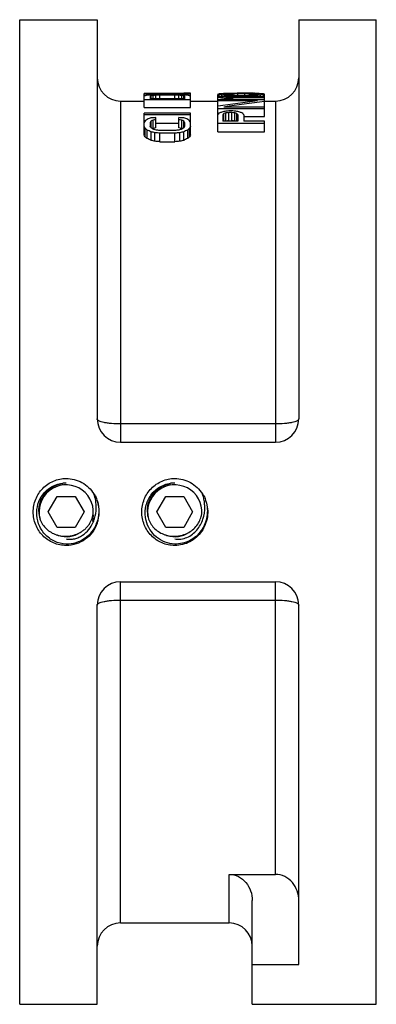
# Model space of a CAD drawing. Header units: millimetres. Extents: x -8 to 271, y 72 to 552.
# Tile 2 of 5: x -8 to 38, y 163 to 290. Entities that reach past the tile are written whole.
import ezdxf

# ---------------------------------------------------------------- set-up
doc = ezdxf.new("R2010")
doc.units = ezdxf.units.MM
doc.header["$LTSCALE"] = 30.734
doc.layers.get('0').update_dxf_attribs({"linetype": 'CONTINUOUS'})
doc.layers.add('02___PRT_ALL_AXES', color=7, linetype='CONTINUOUS')

msp = doc.modelspace()

# ---------------------------------------------------------------- linework, layer by layer
at = {"color": 7, "linetype": 'Continuous'}
for p, q in [((1.77, 289.73), (1.77, 238.23)), ((27.77, 289.73), (27.77, 238.23)), ((7.82, 278.39), (7.82, 280.22)), ((9.86, 280.22), (7.82, 280.22)), ((13.82, 280.12), (7.82, 280.12)), ((13.82, 279.41), (7.82, 279.41)), ((13.82, 280.16), (8.59, 280.16)), ((8.59, 279.85), (8.59, 279.54)), ((13.05, 279.54), (8.59, 279.54)), ((8.71, 279.54), (8.71, 279.91)), ((8.97, 279.54), (8.97, 279.95)), ((9.35, 279.54), (9.35, 279.97)), ((11.78, 280.05), (9.86, 280.05)), ((9.86, 279.54), (9.86, 279.99)), ((11.78, 279.99), (9.86, 279.99)), ((11.78, 279.54), (11.78, 279.99)), ((12.29, 279.54), (12.29, 279.97)), ((12.67, 279.54), (12.67, 279.95)), ((13.82, 280.23), (12.93, 280.23)), ((12.93, 279.54), (12.93, 279.91)), ((13.05, 279.85), (13.05, 279.54)), ((13.82, 280.16), (13.82, 280.23)), ((13.82, 278.39), (13.82, 280.12)), ((17.35, 275.27), (17.35, 280.1)), ((23.35, 279.78), (17.35, 279.78)), ((17.48, 279.78), (17.48, 280.04)), ((17.86, 279.78), (17.86, 279.99)), ((18.12, 280.05), (18.12, 280.14)), ((18.24, 279.78), (18.24, 279.95)), ((18.24, 279.39), (18.24, 279.56)), ((19.27, 279.56), (18.24, 279.56)), ((18.37, 280.02), (18.37, 280.16)), ((23.35, 279.67), (18.37, 279.67)), ((18.75, 279.78), (18.75, 279.92)), ((19.14, 279.98), (19.14, 280.18)), ((19.14, 279.78), (19.14, 279.91)), ((19.27, 279.39), (19.27, 279.56)), ((19.78, 279.78), (19.78, 279.9)), ((20.93, 279.9), (19.78, 279.9)), ((19.9, 279.96), (19.9, 280.19)), ((20.8, 280.19), (19.9, 280.19)), ((20.8, 279.96), (19.9, 279.96)), ((20.8, 279.96), (20.8, 280.19)), ((20.93, 279.78), (20.93, 279.9)), ((21.56, 279.98), (21.56, 280.18)), ((21.56, 279.78), (21.56, 279.91)), ((21.95, 279.78), (21.95, 279.92)), ((22.07, 280.2), (22.07, 280.23)), ((22.33, 280.02), (22.33, 280.16)), ((22.46, 279.78), (22.46, 279.95)), ((22.58, 280.05), (22.58, 280.14)), ((22.84, 279.78), (22.84, 279.99)), ((23.22, 279.78), (23.22, 280.04)), ((23.35, 280.13), (23.28, 280.13)), ((23.35, 277.22), (23.35, 280.1)), ((4.77, 279.23), (4.77, 235.23)), ((7.82, 278.39), (13.82, 278.39)), ((23.35, 279.39), (17.35, 279.39)), ((22.46, 279.25), (17.35, 279.25)), ((23.35, 278.25), (17.35, 278.25)), ((23.35, 278.46), (18.12, 278.46)), ((24.77, 279.23), (24.77, 235.23)), ((7.82, 274.89), (7.82, 277.69)), ((13.82, 277.69), (7.82, 277.69)), ((13.82, 277.44), (7.82, 277.44)), ((9.35, 275.76), (9.35, 277.1)), ((12.29, 275.76), (12.29, 277.1)), ((13.82, 274.89), (13.82, 277.69)), ((17.99, 277.49), (17.99, 276.65)), ((18.12, 276.65), (18.12, 277.62)), ((18.37, 276.65), (18.37, 277.7)), ((19.27, 277.97), (18.75, 277.97)), ((18.75, 276.69), (18.75, 277.74)), ((19.14, 277.74), (18.75, 277.74)), ((19.14, 276.69), (19.14, 277.74)), ((19.52, 276.65), (19.52, 277.7)), ((19.78, 276.65), (19.78, 277.62)), ((19.9, 277.49), (19.9, 276.65)), ((20.67, 277.45), (20.67, 276.65)), ((20.67, 277.22), (23.35, 277.22)), ((7.95, 274.62), (7.95, 275.71)), ((8.59, 276.44), (8.59, 275.98)), ((8.71, 275.77), (8.71, 276.64)), ((8.97, 275.71), (8.97, 276.78)), ((9.35, 276.39), (12.29, 276.39)), ((12.67, 275.71), (12.67, 276.78)), ((12.93, 275.77), (12.93, 276.64)), ((13.05, 276.44), (13.05, 275.98)), ((13.69, 274.62), (13.69, 275.71)), ((23.35, 276.35), (17.35, 276.35)), ((19.9, 276.65), (17.99, 276.65)), ((18.75, 276.69), (19.14, 276.69)), ((23.35, 276.65), (20.67, 276.65)), ((23.35, 275.27), (23.35, 276.65)), ((8.2, 274.39), (8.2, 275.49)), ((8.71, 274.16), (8.71, 275.26)), ((9.22, 274.04), (9.22, 275.15)), ((11.78, 275.44), (9.86, 275.44)), ((9.86, 273.98), (9.86, 275.09)), ((11.78, 275.09), (9.86, 275.09)), ((11.78, 273.98), (11.78, 275.09)), ((12.42, 274.04), (12.42, 275.15)), ((12.93, 274.16), (12.93, 275.26)), ((13.44, 274.39), (13.44, 275.49)), ((17.35, 275.27), (23.35, 275.27)), ((9.86, 273.98), (11.78, 273.98)), ((24.77, 237.58), (4.77, 237.58)), ((4.77, 235.23), (24.77, 235.23)), ((-4.54, 226.23), (-3.38, 228.23)), ((-3.38, 228.23), (-1.07, 228.23)), ((-1.07, 228.23), (0.08, 226.23)), ((9.46, 226.23), (10.62, 228.23)), ((10.62, 228.23), (12.93, 228.23)), ((12.93, 228.23), (14.08, 226.23)), ((-3.38, 224.23), (-4.54, 226.23)), ((0.08, 226.23), (-1.07, 224.23)), ((10.62, 224.23), (9.46, 226.23)), ((14.08, 226.23), (12.93, 224.23)), ((-1.07, 224.23), (-3.38, 224.23)), ((12.93, 224.23), (10.62, 224.23)), ((4.77, 173.23), (4.77, 217.23)), ((4.77, 217.23), (24.77, 217.23)), ((24.77, 179.49), (24.77, 217.23)), ((4.77, 214.87), (24.77, 214.87)), ((1.77, 162.73), (1.77, 214.23)), ((27.77, 167.86), (27.77, 214.23)), ((18.77, 179.49), (24.77, 179.49)), ((18.77, 173.23), (18.77, 179.49)), ((21.77, 162.73), (21.77, 176.12)), ((21.77, 167.86), (27.77, 167.86))]:
    msp.add_line(p, q, dxfattribs=at)
for centre, radius, start, end in [((4.77, 282.23), 3, 180, 270), ((24.77, 282.23), 3, 270, 360), ((4.77, 238.23), 3, 180, 270), ((24.77, 238.23), 3, 270, 360), ((-2.36, 226.49), 3.46, 87.8451, 94.7873), ((11.64, 226.48), 3.47, 87.8595, 96.803), ((-2.23, 226.23), 3.5, 355.771, 195.3033), ((11.77, 226.23), 3.5, 355.771, 195.3033), ((-1.8, 225.87), 4.15, 34.2441, 41.0213), ((-3.33, 226.83), 4.98, 9.7982, 20.7002), ((-3.36, 226.83), 5.01, 8.9177, 9.8086), ((-3.37, 226.83), 5.01, 0.6769, 8.9141), ((-2.84, 226.61), 4.75, 12.3287, 19.6884), ((-2.36, 226.23), 4.38, 340.5573, 18.4983), ((12.2, 225.87), 4.15, 34.2441, 41.0213), ((10.72, 226.85), 4.93, 15.5048, 20.7249), ((10.64, 226.83), 5.01, 8.5087, 15.5045), ((10.63, 226.83), 5.01, 7.2719, 8.5104), ((10.64, 226.83), 5, 1.0636, 7.2724), ((11.16, 226.61), 4.75, 12.3287, 19.6884), ((-2.25, 226.35), 3.52, 180.7632, 197.3525), ((-3.34, 226.83), 4.99, 358.9609, 0.6701), ((11.75, 226.35), 3.52, 180.7632, 197.3525), ((10.67, 226.83), 4.98, 0.6616, 1.0584), ((-2.08, 226.54), 3.39, 330.6898, 337.0333), ((-2.13, 226.56), 3.44, 337.0427, 350.1856), ((-2.26, 225.76), 3.53, 348.3523, 3.3865), ((-2.32, 225.77), 3.59, 347.7913, 348.3947), ((-2.62, 226.61), 4.23, 336.3061, 337.0355), ((-2.39, 226.34), 4.36, 338.702, 339.3654), ((-2.23, 226.23), 3.19, 252.3184, 304.6152), ((11.77, 226.23), 3.19, 252.3184, 304.6152), ((-2.23, 226.23), 3.2, 246.4567, 248.0299), ((-2.23, 226.23), 3.19, 248.0298, 250.9003), ((-2.23, 226.22), 3.19, 250.9007, 252.3181), ((11.77, 226.23), 3.2, 246.4567, 248.0299), ((11.77, 226.23), 3.19, 248.0298, 250.9096), ((11.77, 226.22), 3.19, 250.91, 252.3181), ((4.77, 214.23), 3, 90, 180), ((24.77, 214.23), 3, 0, 90), ((4.77, 170.23), 3, 90, 180), ((18.77, 170.23), 3, 0, 90)]:
    msp.add_arc(centre, radius, start, end, dxfattribs=at)
for centre, major_axis, ratio, start_param, end_param in [((11.48, 226.23), (88.24, 0), 0.611979, 7.872347, 7.895475), ((9.12, 226.23), (0, 54), 0.204255, 0.106497, 0.118145), ((10.88, 226.23), (0, 54), 0.510639, 0.09719, 0.106497), ((13.56, 226.23), (55.15, 0), 0.979169, 7.941873, 7.951172), ((12.97, 226.23), (90.44, 0), 0.597053, 7.853984, 7.902427), ((10.21, 226.23), (0, 54), 0.255319, 0.108826, 0.118145), ((18.4, 226.23), (110.3, 0), 0.489582, 1.654041, 1.658687), ((12.71, 226.23), (0, 54), 0.680851, 6.385028, 6.392011), ((17.38, 226.23), (82.72, 0), 0.652775, 1.667986, 1.672639), ((32.15, 226.23), (275.74, 0), 0.195835, 1.651718, 1.654041), ((30.76, 226.23), (220.59, 0), 0.244794, 1.665661, 1.667986), ((-10.51, 226.23), (275.74, 0), 0.195835, 1.487552, 1.489875), ((-9.12, 226.23), (220.59, 0), 0.244794, 1.473606, 1.475932), ((4.26, 226.23), (82.72, 0), 0.652775, 1.468954, 1.473606), ((3.25, 226.23), (110.3, 0), 0.489581, 1.482905, 1.487552), ((8.93, 226.23), (0, 54), 0.680851, -0.108826, -0.101843), ((8.09, 226.23), (55.15, 0), 0.979169, 1.473606, 1.482905), ((11.43, 226.23), (0, 54), 0.255319, -0.118145, -0.108826), ((10.76, 226.23), (0, 54), 0.510639, -0.106497, -0.09719), ((12.52, 226.23), (0, 54), 0.204255, -0.118145, -0.106497), ((17.98, 226.23), (0, 54), 0.170213, 0.054935, 0.068851), ((21.26, 226.23), (64.34, 0), 0.839286, 1.630333, 1.631667), ((16.72, 226.23), (0, 54), 0.170213, -0.08278, -0.068851), ((8.16, 226.23), (64.34, 0), 0.839286, 1.413388, 1.427435), ((19.3, 226.23), (0, 54), 0.612767, 0.043347, 0.054935), ((14.74, 226.23), (0, 54), 0.612765, -0.094399, -0.08278), ((20.25, 226.23), (55.15, 0), 0.979167, 7.890379, 7.897329), ((12.66, 226.23), (55.15, 0), 0.979167, 1.469419, 1.476397), ((18.75, 226.23), (0, 54), 0.204256, 6.340439, 6.352036), ((17.23, 226.23), (0, 54), 0.204255, -0.080457, -0.068851), ((20.22, 226.23), (0, 54), 0.680851, 6.333484, 6.340439), ((15.16, 226.23), (0, 54), 0.680851, -0.087426, -0.080457), ((22.26, 226.23), (110.3, 0), 0.489584, 7.885746, 7.890379), ((7.08, 226.23), (110.3, 0), 0.489584, 1.464764, 1.469419), ((22.53, 226.23), (82.72, 0), 0.652779, 7.895012, 7.904281), ((11.15, 226.23), (82.72, 0), 0.652777, 1.474072, 1.48337), ((9.18, 226.23), (64.34, 0), 0.839285, 1.413388, 1.427435), ((20.91, 226.23), (106.06, 0), 0.509167, 1.562185, 1.592279), ((24.01, 226.23), (165.45, 0), 0.326387, 7.88343, 7.885746), ((1.25, 226.23), (165.45, 0), 0.326387, 1.462436, 1.464764), ((32.71, 226.23), (330.89, 0), 0.163194, 7.892695, 7.895012), ((-12.82, 226.23), (330.89, 0), 0.163196, 1.471746, 1.474072), ((-10.68, 226.23), (275.75, 0), 0.195833, 1.460107, 1.462436), ((7.99, 226.23), (330.89, 0), 0.163194, 1.529766, 1.532083), ((53.52, 226.23), (330.89, 0), 0.163196, 1.667521, 1.669847), ((51.38, 226.23), (275.75, 0), 0.195833, 1.679156, 1.681485), ((16.69, 226.23), (165.45, 0), 0.326388, 1.539032, 1.541348), ((18.17, 226.23), (82.72, 0), 0.652779, 1.520497, 1.529766), ((29.55, 226.23), (82.72, 0), 0.652777, 7.941408, 7.950706), ((39.46, 226.23), (165.45, 0), 0.326388, 1.676828, 1.679156), ((22.14, 226.23), (0, 54), 0.680851, 6.284852, 6.291797), ((18.44, 226.23), (110.3, 0), 0.489584, 1.534399, 1.539032), ((33.62, 226.23), (110.3, 0), 0.489584, 7.955359, 7.960014), ((20.48, 226.23), (0, 54), 0.680851, -0.057254, -0.050299), ((25.54, 226.23), (0, 54), 0.680851, 6.363642, 6.370611), ((20.45, 226.23), (55.15, 0), 0.979167, 1.527449, 1.534399), ((28.04, 226.23), (55.15, 0), 0.979167, 7.948381, 7.955359), ((21.95, 226.23), (0, 54), 0.204256, -0.068851, -0.057254), ((23.47, 226.23), (0, 54), 0.204255, 6.352036, 6.363642), ((21.41, 226.23), (0, 54), 0.612767, -0.054935, -0.043347), ((25.96, 226.23), (0, 54), 0.612765, 6.365965, 6.377585), ((22.72, 226.23), (0, 54), 0.170213, -0.068851, -0.054935), ((23.98, 226.23), (0, 54), 0.170213, 0.068851, 0.08278), ((39.15, 226.23), (88.24, 0), 0.611979, 8.044295, 8.103603), ((41.09, 226.23), (90.44, 0), 0.597053, 8.051372, 8.110776), ((17.77, 226.23), (0, 54), 0.510638, 0.35441, 0.364301), ((27.34, 226.23), (55.15, 0), 0.979167, 1.915351, 1.925206), ((101.85, 226.23), (275.75, 0), 0.195833, 1.912893, 1.915351), ((-80.21, 226.23), (275.74, 0), 0.195833, 1.226241, 1.2287), ((-5.7, 226.23), (55.15, 0), 0.979167, 1.216386, 1.226241), ((3.87, 226.23), (0, 54), 0.510638, -0.364301, -0.35441), ((20.84, 226.23), (0, 54), 0.204255, 0.309841, 0.322018), ((30.09, 226.23), (0, 54), 0.765958, 0.300134, 0.309841), ((39.6, 226.23), (73.53, 0), 0.734375, 8.146854, 8.154116), ((23.76, 226.23), (0, 54), 0.340425, 6.595458, 6.602764), ((35.06, 226.23), (55.15, 0), 0.979167, 8.161393, 8.166254), ((66.14, 226.23), (165.45, 0), 0.326389, 1.861252, 1.863669), ((68.44, 226.23), (165.45, 0), 0.326389, 1.87578, 1.878208), ((-30.54, 226.23), (165.45, 0), 0.326389, 1.263385, 1.265812), ((-28.12, 226.23), (165.45, 0), 0.326389, 1.277924, 1.280341), ((2.83, 226.23), (55.15, 0), 0.979167, 1.258524, 1.263385), ((-1.58, 226.23), (73.53, 0), 0.734375, 1.270662, 1.277924), ((14.13, 226.23), (0, 54), 0.340425, -0.319579, -0.312273), ((7.93, 226.23), (0, 54), 0.765958, -0.309841, -0.300134), ((17.18, 226.23), (0, 54), 0.204255, -0.322018, -0.309841), ((11.88, 226.23), (0, 54), 0.204255, 0.364301, 0.376718), ((3.53, 226.23), (0, 54), 0.204255, -0.41182, -0.399224), ((-3.09, 226.23), (0, 54), 0.510638, -0.421947, -0.41182), ((13.66, 226.23), (0, 54), 0.255319, 0.36678, 0.376718), ((3.23, 226.23), (0, 54), 0.255319, -0.409295, -0.399224), ((21.9, 226.23), (0, 54), 0.680851, 0.359351, 0.36678), ((-5.92, 226.23), (0, 54), 0.680851, -0.416878, -0.409295), ((21.9, 226.23), (0, 53), 0.680851, 0.366448, 0.369037), ((67.15, 226.23), (165.45, 0), 0.326388, 1.927676, 1.930147), ((67.15, 226.23), (162.38, 0), 0.326388, 8.217905, 8.22043), ((-24.53, 226.23), (82.72, 0), 0.652777, 1.14885, 1.153919), ((-45.51, 226.23), (165.45, 0), 0.326389, 1.211445, 1.213917), ((-45.51, 226.23), (162.38, 0), 0.326389, 1.204348, 1.206873), ((46.17, 226.23), (82.72, 0), 0.652778, 1.987674, 1.992743), ((-0.26, 226.23), (0, 54), 0.680851, -0.36678, -0.359351), ((27.56, 226.23), (0, 54), 0.680851, 0.409295, 0.416878), ((-0.26, 226.23), (0, 53), 0.680851, -0.369037, -0.366448), ((7.98, 226.23), (0, 54), 0.255319, -0.376718, -0.36678), ((18.41, 226.23), (0, 54), 0.255319, 0.399224, 0.409295), ((24.73, 226.23), (0, 54), 0.510638, 0.41182, 0.421947), ((9.76, 226.23), (0, 54), 0.204255, -0.376718, -0.364301), ((18.11, 226.23), (0, 54), 0.204255, 0.399224, 0.41182), ((68.44, 226.23), (162.38, 0), 0.326389, 1.881726, 1.884204), ((-30.54, 226.23), (162.38, 0), 0.326389, 1.257389, 1.259867), ((3.53, 226.23), (0, 53), 0.204255, -0.420076, -0.407198), ((-3.09, 226.23), (0, 53), 0.510638, -0.430433, -0.420076), ((-14.38, 226.23), (55.15, 0), 0.979167, 1.138677, 1.14885), ((-14.38, 226.23), (54.13, 0), 0.979167, 1.129958, 1.140364), ((-37.48, 226.23), (110.3, 0), 0.489583, 1.133573, 1.138677), ((-107.53, 226.23), (275.74, 0), 0.195833, 1.131016, 1.133573), ((-80.99, 226.23), (220.6, 0), 0.244792, 1.146311, 1.14885), ((102.63, 226.23), (220.6, 0), 0.244792, 1.992743, 1.995282), ((129.17, 226.23), (275.74, 0), 0.195833, 2.00802, 2.010577), ((59.12, 226.23), (110.3, 0), 0.489583, 2.002916, 2.00802), ((36.02, 226.23), (55.15, 0), 0.979167, 1.992743, 2.002916), ((36.02, 226.23), (54.13, 0), 0.979167, 2.001229, 2.011635), ((24.73, 226.23), (0, 53), 0.510638, 0.420076, 0.430433), ((18.11, 226.23), (0, 53), 0.204255, 0.407198, 0.420076), ((-37.48, 226.23), (108.26, 0), 0.489583, 1.124736, 1.129958), ((-107.53, 226.23), (270.64, 0), 0.195833, 1.12212, 1.124736), ((129.17, 226.23), (270.64, 0), 0.195833, 2.016857, 2.019473), ((59.12, 226.23), (108.26, 0), 0.489583, 2.011635, 2.016857)]:
    msp.add_ellipse(centre, major_axis=major_axis, ratio=ratio, start_param=start_param, end_param=end_param, dxfattribs=at)
for points, knots in [([(4.77, 237.58), (4.39, 237.58), (3.83, 237.61), (3.12, 237.69), (2.67, 237.76), (2.3, 237.86), (2.05, 237.95), (1.9, 238.04), (1.81, 238.11), (1.77, 238.18), (1.77, 238.23)], [0, 0, 0, 0, 0.363136, 0.528065, 0.673877, 0.795744, 0.890112, 0.926657, 0.956406, 1, 1, 1, 1]), ([(27.77, 238.23), (27.77, 238.18), (27.73, 238.11), (27.64, 238.04), (27.49, 237.95), (27.24, 237.86), (26.87, 237.76), (26.42, 237.69), (25.71, 237.61), (25.15, 237.58), (24.77, 237.58)], [0, 0, 0, 0, 0.043594, 0.073343, 0.109888, 0.204256, 0.326123, 0.471935, 0.636864, 1, 1, 1, 1]), ([(-6.48, 226.23), (-6.48, 226.79), (-6.26, 227.91), (-5.33, 229.35), (-3.91, 230.32), (-2.79, 230.55), (-2.23, 230.55)], [0, 0, 0, 0, 0.25012, 0.500119, 0.750065, 1, 1, 1, 1]), ([(-6.03, 226.23), (-6.02, 226.68), (-5.83, 227.6), (-5.1, 228.78), (-4, 229.64), (-3.1, 229.9), (-2.65, 229.94)], [0, 0, 0, 0, 0.250205, 0.500223, 0.750102, 1, 1, 1, 1]), ([(-5.76, 226.31), (-5.77, 226.52), (-5.73, 226.96), (-5.56, 227.59), (-5.28, 228.18), (-4.9, 228.71), (-4.43, 229.16), (-3.89, 229.53), (-3.29, 229.79), (-2.86, 229.89), (-2.65, 229.92)], [0, 0, 0, 0, 0.12499, 0.249983, 0.374979, 0.499978, 0.62498, 0.749984, 0.874991, 1, 1, 1, 1]), ([(-2.23, 230.55), (-1.53, 230.55), (-0.11, 230.18), (0.95, 229.18), (1.33, 228.59)], [0, 0, 0, 0, 0.499967, 1, 1, 1, 1]), ([(11.77, 221.91), (11.21, 221.91), (10.36, 222.08), (9.38, 222.62), (8.52, 223.35), (7.74, 224.55), (7.41, 226.23), (7.74, 227.91), (8.52, 229.11), (9.38, 229.83), (10.12, 230.24), (10.93, 230.49), (11.49, 230.55), (11.77, 230.55)], [0, 0, 0, 0, 0.12475, 0.187421, 0.250099, 0.374865, 0.499685, 0.624505, 0.749276, 0.811945, 0.874627, 0.937318, 1, 1, 1, 1]), ([(8.08, 225.14), (7.95, 225.66), (7.91, 226.76), (8.49, 228.3), (9.65, 229.48), (10.7, 229.86), (11.23, 229.92)], [0, 0, 0, 0, 0.250288, 0.50038, 0.75022, 1, 1, 1, 1]), ([(8.24, 226.31), (8.23, 226.52), (8.26, 226.94), (8.43, 227.56), (8.69, 228.14), (9.06, 228.66), (9.51, 229.12), (10.03, 229.48), (10.61, 229.75), (11.02, 229.86), (11.23, 229.9)], [0, 0, 0, 0, 0.124991, 0.249984, 0.374981, 0.49998, 0.624981, 0.749985, 0.874991, 1, 1, 1, 1]), ([(11.77, 230.55), (12.47, 230.55), (13.89, 230.18), (14.95, 229.18), (15.33, 228.59)], [0, 0, 0, 0, 0.499967, 1, 1, 1, 1]), ([(1.79, 227.62), (1.93, 227.16), (2.05, 226.2), (1.86, 225.25), (1.69, 224.8)], [0, 0, 0, 0, 0.500108, 1, 1, 1, 1]), ([(15.79, 227.62), (15.98, 226.99), (16.07, 225.63), (15.43, 224.05), (14.54, 223.06), (13.71, 222.49), (12.77, 222.15), (12.1, 222.09), (11.77, 222.1)], [0, 0, 0, 0, 0.249386, 0.498544, 0.623878, 0.749226, 0.874599, 1, 1, 1, 1]), ([(15.79, 227.62), (16.01, 226.98), (16.14, 225.58), (15.49, 223.96), (14.59, 222.94), (13.75, 222.36), (12.79, 221.99), (12.11, 221.91), (11.77, 221.91)], [0, 0, 0, 0, 0.249224, 0.498372, 0.623771, 0.749169, 0.874579, 1, 1, 1, 1]), ([(-2.23, 221.91), (-2.79, 221.91), (-3.91, 222.14), (-5.33, 223.11), (-6.26, 224.54), (-6.48, 225.67), (-6.48, 226.23)], [0, 0, 0, 0, 0.249968, 0.499903, 0.749888, 1, 1, 1, 1]), ([(-2.23, 222.1), (-2.75, 222.11), (-3.78, 222.36), (-5.06, 223.3), (-5.88, 224.66), (-6.05, 225.71), (-6.03, 226.23)], [0, 0, 0, 0, 0.249909, 0.499895, 0.749953, 1, 1, 1, 1]), ([(1.27, 224.96), (1.33, 225.1), (1.54, 225.67), (1.64, 226.28), (1.65, 226.74)], [0, 0, 0, 0, 0.250948, 1, 1, 1, 1]), ([(11.77, 222.75), (12.03, 222.71), (12.58, 222.69), (13.36, 222.92), (14.06, 223.33), (14.84, 224.07), (15.5, 225.28), (15.65, 226.35), (15.65, 226.89)], [0, 0, 0, 0, 0.124747, 0.249969, 0.375513, 0.501008, 0.750856, 1, 1, 1, 1]), ([(-5.61, 225.3), (-5.52, 225.07), (-5.29, 224.62), (-4.8, 224.04), (-4.2, 223.58), (-3.74, 223.38), (-3.5, 223.3)], [0, 0, 0, 0, 0.250036, 0.500046, 0.750033, 1, 1, 1, 1]), ([(-2.23, 222.75), (-2.05, 222.72), (-1.68, 222.7), (-1.13, 222.77), (-0.61, 222.95), (0.04, 223.3), (0.72, 223.94), (1.11, 224.57), (1.25, 224.91)], [0, 0, 0, 0, 0.124533, 0.24937, 0.374634, 0.499966, 0.749863, 1, 1, 1, 1]), ([(-0.42, 223.6), (-0.28, 223.67), (-0.02, 223.84), (0.33, 224.14), (0.63, 224.49), (0.8, 224.74), (0.87, 224.88)], [0, 0, 0, 0, 0.250001, 0.499994, 0.749996, 1, 1, 1, 1]), ([(11.77, 222.1), (11.34, 222.11), (10.49, 222.28), (9.37, 222.94), (8.51, 223.92), (8.18, 224.73), (8.08, 225.14)], [0, 0, 0, 0, 0.249932, 0.499887, 0.749933, 1, 1, 1, 1]), ([(8.39, 225.3), (8.48, 225.07), (8.71, 224.62), (9.2, 224.04), (9.8, 223.58), (10.26, 223.38), (10.5, 223.3)], [0, 0, 0, 0, 0.250036, 0.500046, 0.750033, 1, 1, 1, 1]), ([(14.75, 224.67), (14.88, 224.86), (15.09, 225.28), (15.22, 225.74), (15.26, 225.97)], [0, 0, 0, 0, 0.499969, 1, 1, 1, 1]), ([(1.77, 224.77), (1.63, 224.36), (1.21, 223.58), (0.26, 222.65), (-0.92, 222.05), (-1.79, 221.91), (-2.23, 221.91)], [0, 0, 0, 0, 0.250053, 0.499988, 0.74999, 1, 1, 1, 1]), ([(1.67, 224.75), (1.52, 224.36), (1.1, 223.62), (0.18, 222.75), (-0.97, 222.19), (-1.81, 222.08), (-2.23, 222.1)], [0, 0, 0, 0, 0.250087, 0.500007, 0.749968, 1, 1, 1, 1]), ([(-1.93, 223.11), (-1.79, 223.12), (-1.53, 223.16), (-1.14, 223.27), (-0.83, 223.39), (-0.59, 223.51), (-0.47, 223.57), (-0.42, 223.6)], [0, 0, 0, 0, 0.249986, 0.49996, 0.749934, 0.874965, 1, 1, 1, 1]), ([(12.07, 223.11), (12.21, 223.12), (12.47, 223.16), (12.86, 223.27), (13.17, 223.39), (13.41, 223.51), (13.53, 223.57), (13.58, 223.6)], [0, 0, 0, 0, 0.249986, 0.49996, 0.749934, 0.874965, 1, 1, 1, 1]), ([(13.58, 223.6), (13.82, 223.73), (14.25, 224.04), (14.6, 224.45), (14.75, 224.67)], [0, 0, 0, 0, 0.499974, 1, 1, 1, 1]), ([(-3.5, 223.3), (-3.44, 223.28), (-3.31, 223.24), (-3.06, 223.17), (-2.73, 223.11), (-2.33, 223.08), (-2.06, 223.1), (-1.93, 223.11)], [0, 0, 0, 0, 0.125028, 0.250059, 0.500042, 0.750023, 1, 1, 1, 1]), ([(10.5, 223.3), (10.56, 223.28), (10.69, 223.24), (10.94, 223.17), (11.27, 223.11), (11.67, 223.08), (11.94, 223.1), (12.07, 223.11)], [0, 0, 0, 0, 0.125028, 0.250059, 0.500042, 0.750023, 1, 1, 1, 1]), ([(1.77, 214.23), (1.77, 214.27), (1.81, 214.35), (1.9, 214.42), (2.05, 214.51), (2.3, 214.6), (2.67, 214.69), (3.12, 214.77), (3.83, 214.85), (4.39, 214.87), (4.77, 214.87)], [0, 0, 0, 0, 0.043594, 0.073343, 0.109888, 0.204256, 0.326123, 0.471935, 0.636864, 1, 1, 1, 1]), ([(24.77, 214.87), (25.15, 214.87), (25.71, 214.85), (26.42, 214.77), (26.87, 214.69), (27.24, 214.6), (27.49, 214.51), (27.64, 214.42), (27.73, 214.35), (27.77, 214.27), (27.77, 214.23)], [0, 0, 0, 0, 0.363136, 0.528065, 0.673877, 0.795744, 0.890112, 0.926657, 0.956406, 1, 1, 1, 1]), ([(18.77, 179.49), (19.18, 179.49), (20.02, 179.29), (21.01, 178.48), (21.63, 177.37), (21.77, 176.53), (21.77, 176.12)], [0, 0, 0, 0, 0.249504, 0.499406, 0.749608, 1, 1, 1, 1]), ([(27.77, 176.12), (27.77, 176.53), (27.63, 177.37), (27.01, 178.48), (26.02, 179.29), (25.18, 179.49), (24.77, 179.49)], [0, 0, 0, 0, 0.250392, 0.500594, 0.750496, 1, 1, 1, 1])]:
    msp.add_open_spline(points, degree=3, knots=knots, dxfattribs=at)
at = {"layer": '02___PRT_ALL_AXES', "color": 7, "linetype": 'Continuous'}
for p, q in [((-8.23, 162.73), (-8.23, 289.73)), ((-8.23, 289.73), (1.77, 289.73)), ((27.77, 289.73), (37.77, 289.73)), ((37.77, 162.73), (37.77, 289.73)), ((4.77, 279.23), (7.82, 279.23)), ((13.82, 279.23), (17.35, 279.23)), ((23.35, 279.23), (24.77, 279.23)), ((4.77, 173.23), (18.77, 173.23)), ((-8.23, 162.73), (1.77, 162.73)), ((21.77, 162.73), (37.77, 162.73))]:
    msp.add_line(p, q, dxfattribs=at)

doc.saveas('drawing.dxf')
